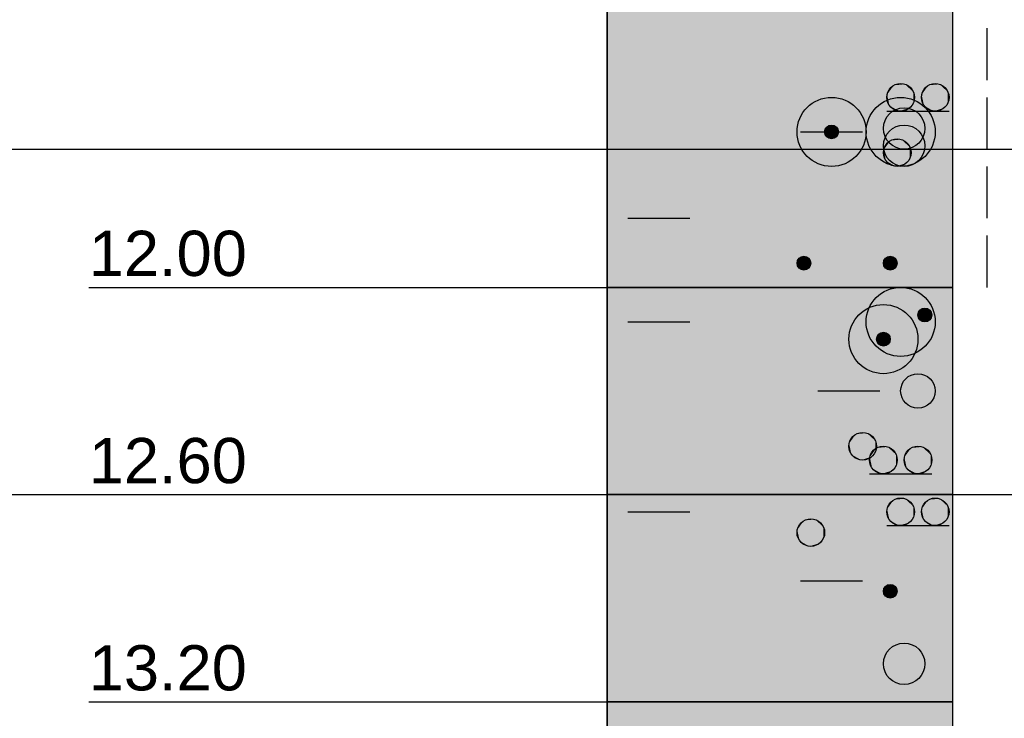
# Model space of a CAD drawing. Extents: x 20 to 841, y 890 to 1189.
# Tile 20 of 50: x 209 to 237, y 1027 to 1047. Entities that reach past the tile are written whole.
import ezdxf

# ---------------------------------------------------------------- set-up
doc = ezdxf.new("R2010")
doc.units = 0
doc.styles.add('Arial', font='Arial')

msp = doc.modelspace()

# ---------------------------------------------------------------- linework, layer by layer
at = {"layer": 'WBMassGr', "color": 7, "linetype": 'CONTINUOUS'}
for points in [[(46, 1043), (705, 1043)], [(46, 1033), (705, 1033)]]:
    msp.add_lwpolyline(points, dxfattribs=at)
at = {"layer": 'WBObjGr', "color": 7, "linetype": 'CONTINUOUS'}
for points in [[(225.794, 1159), (225.794, 959)], [(235.794, 1159), (235.794, 959)], [(210.794, 1039), (220.794, 1039), (223.794, 1039), (225.794, 1039)], [(235.794, 1039), (225.794, 1039)], [(210.794, 1033), (220.794, 1033), (223.794, 1033), (225.794, 1033)], [(235.794, 1033), (225.794, 1033)], [(210.794, 1027), (220.794, 1027), (223.794, 1027), (225.794, 1027)], [(235.794, 1027), (225.794, 1027)]]:
    msp.add_lwpolyline(points, dxfattribs=at)
at = {"layer": 'WBObjSy', "color": 7, "linetype": 'CONTINUOUS'}
for points in [[(225.794, 1039), (225.794, 1049), (235.794, 1049), (235.794, 1039), (225.794, 1039)], [(236.794, 1045), (236.794, 1046.5)], [(236.794, 1043), (236.794, 1044.5)], [(233.894, 1044.1), (235.694, 1044.1)], [(231.394, 1043.5), (233.194, 1043.5)], [(236.794, 1041), (236.794, 1042.5)], [(226.394, 1041), (228.194, 1041)], [(236.794, 1039), (236.794, 1040.5)], [(225.794, 1033), (225.794, 1039), (235.794, 1039), (235.794, 1033), (225.794, 1033)], [(226.394, 1038), (228.194, 1038)], [(231.894, 1036), (233.694, 1036)], [(233.394, 1033.6), (235.194, 1033.6)], [(225.794, 1027), (225.794, 1033), (235.794, 1033), (235.794, 1027), (225.794, 1027)], [(226.394, 1032.5), (228.194, 1032.5)], [(233.894, 1032.1), (235.694, 1032.1)], [(231.394, 1030.5), (233.194, 1030.5)], [(225.794, 1016), (225.794, 1027), (235.794, 1027), (235.794, 1016), (225.794, 1016)]]:
    msp.add_lwpolyline(points, dxfattribs=at)
for centre, radius in [((234.294, 1044.5), 0.4), ((235.294, 1044.5), 0.4), ((232.294, 1043.5), 1), ((234.294, 1043.5), 1), ((234.394, 1043.6), 0.6), ((232.294, 1043.5), 0.2), ((234.394, 1043.1), 0.6), ((234.194, 1042.9), 0.4), ((231.494, 1039.7), 0.2), ((233.994, 1039.7), 0.2), ((234.294, 1038), 1), ((233.794, 1037.5), 1), ((234.994, 1038.2), 0.2), ((233.794, 1037.5), 0.2), ((234.794, 1036), 0.5), ((233.194, 1034.4), 0.4), ((233.794, 1034), 0.4), ((234.794, 1034), 0.4), ((234.294, 1032.5), 0.4), ((235.294, 1032.5), 0.4), ((231.694, 1031.9), 0.4), ((233.994, 1030.2), 0.2), ((234.394, 1028.1), 0.6)]:
    msp.add_circle(centre, radius, dxfattribs=at)
at = {"layer": 'WBObjSy', "color": 5, "linetype": 'CONTINUOUS'}
for points in [[(225.794, 1039), (225.794, 1049), (235.794, 1039), (235.794, 1049)], [(225.794, 1033), (225.794, 1039), (235.794, 1033), (235.794, 1039)], [(225.794, 1027), (225.794, 1033), (235.794, 1027), (235.794, 1033)]]:
    msp.add_solid(points, dxfattribs=at)
at = {"layer": 'WBObjSy', "color": 7, "linetype": 'CONTINUOUS'}
for points in [[(234.094, 1044.85), (233.97, 1044.74), (233.902, 1044.58)], [(234.094, 1044.85), (233.902, 1044.58), (233.97, 1044.26)], [(234.094, 1044.85), (234.026, 1044.8), (233.97, 1044.74)], [(234.094, 1044.85), (233.97, 1044.26), (234.561, 1044.2)], [(234.252, 1044.9), (234.17, 1044.88), (234.094, 1044.85)], [(234.417, 1044.88), (234.252, 1044.9), (234.094, 1044.85)], [(234.659, 1044.66), (234.417, 1044.88), (234.094, 1044.85)], [(234.561, 1044.2), (234.659, 1044.66), (234.094, 1044.85)], [(234.417, 1044.88), (234.336, 1044.9), (234.252, 1044.9)], [(234.561, 1044.8), (234.494, 1044.85), (234.417, 1044.88)], [(234.659, 1044.66), (234.561, 1044.8), (234.417, 1044.88)], [(235.094, 1044.85), (234.97, 1044.74), (234.902, 1044.58)], [(235.094, 1044.85), (234.902, 1044.58), (234.97, 1044.26)], [(235.094, 1044.85), (235.026, 1044.8), (234.97, 1044.74)], [(235.094, 1044.85), (234.97, 1044.26), (235.561, 1044.2)], [(235.252, 1044.9), (235.17, 1044.88), (235.094, 1044.85)], [(235.417, 1044.88), (235.252, 1044.9), (235.094, 1044.85)], [(235.659, 1044.66), (235.417, 1044.88), (235.094, 1044.85)], [(235.561, 1044.2), (235.659, 1044.66), (235.094, 1044.85)], [(235.417, 1044.88), (235.336, 1044.9), (235.252, 1044.9)], [(235.561, 1044.8), (235.494, 1044.85), (235.417, 1044.88)], [(235.659, 1044.66), (235.561, 1044.8), (235.417, 1044.88)], [(233.902, 1044.58), (233.894, 1044.5), (233.902, 1044.42)], [(233.97, 1044.74), (233.928, 1044.66), (233.902, 1044.58)], [(233.902, 1044.58), (233.902, 1044.42), (233.97, 1044.26)], [(234.659, 1044.66), (234.617, 1044.74), (234.561, 1044.8)], [(234.561, 1044.2), (234.659, 1044.34), (234.659, 1044.66)], [(234.694, 1044.5), (234.685, 1044.58), (234.659, 1044.66)], [(234.659, 1044.34), (234.694, 1044.5), (234.659, 1044.66)], [(234.902, 1044.58), (234.894, 1044.5), (234.902, 1044.42)], [(234.97, 1044.74), (234.928, 1044.66), (234.902, 1044.58)], [(234.902, 1044.58), (234.902, 1044.42), (234.97, 1044.26)], [(235.659, 1044.66), (235.617, 1044.74), (235.561, 1044.8)], [(235.561, 1044.2), (235.659, 1044.34), (235.659, 1044.66)], [(235.694, 1044.5), (235.685, 1044.58), (235.659, 1044.66)], [(235.659, 1044.34), (235.694, 1044.5), (235.659, 1044.66)], [(233.902, 1044.42), (233.928, 1044.34), (233.97, 1044.26)], [(233.97, 1044.26), (234.026, 1044.2), (234.094, 1044.15)], [(233.97, 1044.26), (234.094, 1044.15), (234.252, 1044.1)], [(233.97, 1044.26), (234.252, 1044.1), (234.561, 1044.2)], [(234.561, 1044.2), (234.617, 1044.26), (234.659, 1044.34)], [(234.902, 1044.42), (234.928, 1044.34), (234.97, 1044.26)], [(234.97, 1044.26), (235.026, 1044.2), (235.094, 1044.15)], [(234.97, 1044.26), (235.094, 1044.15), (235.252, 1044.1)], [(234.97, 1044.26), (235.252, 1044.1), (235.561, 1044.2)], [(235.561, 1044.2), (235.617, 1044.26), (235.659, 1044.34)], [(234.094, 1044.12), (233.908, 1043.95), (233.807, 1043.72)], [(234.094, 1044.12), (233.807, 1043.72), (233.908, 1043.25)], [(234.094, 1044.12), (233.992, 1044.05), (233.908, 1043.95)], [(234.094, 1044.12), (233.908, 1043.25), (234.795, 1043.15)], [(234.331, 1044.2), (234.208, 1044.17), (234.094, 1044.12)], [(234.579, 1044.17), (234.331, 1044.2), (234.094, 1044.12)], [(234.942, 1043.84), (234.579, 1044.17), (234.094, 1044.12)], [(234.094, 1044.15), (234.17, 1044.12), (234.252, 1044.1)], [(234.795, 1043.15), (234.942, 1043.84), (234.094, 1044.12)], [(234.252, 1044.1), (234.417, 1044.12), (234.561, 1044.2)], [(234.252, 1044.1), (234.336, 1044.1), (234.417, 1044.12)], [(234.579, 1044.17), (234.456, 1044.2), (234.331, 1044.2)], [(234.417, 1044.12), (234.494, 1044.15), (234.561, 1044.2)], [(234.795, 1044.05), (234.694, 1044.12), (234.579, 1044.17)], [(234.942, 1043.84), (234.795, 1044.05), (234.579, 1044.17)], [(234.942, 1043.84), (234.879, 1043.95), (234.795, 1044.05)], [(235.094, 1044.15), (235.17, 1044.12), (235.252, 1044.1)], [(235.252, 1044.1), (235.417, 1044.12), (235.561, 1044.2)], [(235.252, 1044.1), (235.336, 1044.1), (235.417, 1044.12)], [(235.417, 1044.12), (235.494, 1044.15), (235.561, 1044.2)], [(232.194, 1043.67), (232.132, 1043.62), (232.098, 1043.54)], [(232.194, 1043.67), (232.098, 1043.54), (232.132, 1043.38)], [(232.194, 1043.67), (232.16, 1043.65), (232.132, 1043.62)], [(232.194, 1043.67), (232.132, 1043.38), (232.428, 1043.35)], [(232.273, 1043.7), (232.232, 1043.69), (232.194, 1043.67)], [(232.356, 1043.69), (232.273, 1043.7), (232.194, 1043.67)], [(232.476, 1043.58), (232.356, 1043.69), (232.194, 1043.67)], [(232.428, 1043.35), (232.476, 1043.58), (232.194, 1043.67)], [(232.356, 1043.69), (232.315, 1043.7), (232.273, 1043.7)], [(232.428, 1043.65), (232.394, 1043.67), (232.356, 1043.69)], [(232.476, 1043.58), (232.428, 1043.65), (232.356, 1043.69)], [(233.807, 1043.72), (233.794, 1043.6), (233.807, 1043.48)], [(233.908, 1043.95), (233.846, 1043.84), (233.807, 1043.72)], [(233.807, 1043.72), (233.807, 1043.48), (233.908, 1043.25)], [(234.331, 1043.7), (234.208, 1043.67), (234.094, 1043.62)], [(234.579, 1043.67), (234.331, 1043.7), (234.094, 1043.62)], [(234.942, 1043.34), (234.579, 1043.67), (234.094, 1043.62)], [(234.579, 1043.67), (234.456, 1043.7), (234.331, 1043.7)], [(234.795, 1043.55), (234.694, 1043.62), (234.579, 1043.67)], [(234.942, 1043.34), (234.795, 1043.55), (234.579, 1043.67)], [(234.795, 1043.15), (234.942, 1043.36), (234.942, 1043.84)], [(234.994, 1043.6), (234.981, 1043.72), (234.942, 1043.84)], [(234.942, 1043.36), (234.994, 1043.6), (234.942, 1043.84)], [(232.098, 1043.54), (232.094, 1043.5), (232.098, 1043.46)], [(232.132, 1043.62), (232.111, 1043.58), (232.098, 1043.54)], [(232.098, 1043.54), (232.098, 1043.46), (232.132, 1043.38)], [(232.098, 1043.46), (232.111, 1043.42), (232.132, 1043.38)], [(232.476, 1043.58), (232.456, 1043.62), (232.428, 1043.65)], [(232.428, 1043.35), (232.476, 1043.42), (232.476, 1043.58)], [(232.428, 1043.35), (232.456, 1043.38), (232.476, 1043.42)], [(232.494, 1043.5), (232.489, 1043.54), (232.476, 1043.58)], [(232.476, 1043.42), (232.494, 1043.5), (232.476, 1043.58)], [(234.094, 1043.62), (233.908, 1043.45), (233.807, 1043.22)], [(234.094, 1043.62), (233.807, 1043.22), (233.908, 1042.75)], [(233.807, 1043.48), (233.846, 1043.36), (233.908, 1043.25)], [(233.908, 1043.45), (233.846, 1043.34), (233.807, 1043.22)], [(234.094, 1043.62), (233.992, 1043.55), (233.908, 1043.45)], [(234.094, 1043.62), (233.908, 1042.75), (234.795, 1042.65)], [(234.795, 1042.65), (234.942, 1043.34), (234.094, 1043.62)], [(234.942, 1043.34), (234.879, 1043.45), (234.795, 1043.55)], [(232.132, 1043.38), (232.16, 1043.35), (232.194, 1043.33)], [(232.132, 1043.38), (232.194, 1043.33), (232.273, 1043.3)], [(232.132, 1043.38), (232.273, 1043.3), (232.428, 1043.35)], [(232.194, 1043.33), (232.232, 1043.31), (232.273, 1043.3)], [(232.273, 1043.3), (232.356, 1043.31), (232.428, 1043.35)], [(232.273, 1043.3), (232.315, 1043.3), (232.356, 1043.31)], [(232.356, 1043.31), (232.394, 1043.33), (232.428, 1043.35)], [(233.807, 1043.22), (233.794, 1043.1), (233.807, 1042.98)], [(233.994, 1043.25), (233.87, 1043.14), (233.802, 1042.98)], [(233.994, 1043.25), (233.802, 1042.98), (233.87, 1042.66)], [(233.87, 1043.14), (233.828, 1043.06), (233.802, 1042.98)], [(233.807, 1043.22), (233.807, 1042.98), (233.908, 1042.75)], [(233.994, 1043.25), (233.926, 1043.2), (233.87, 1043.14)], [(233.994, 1043.25), (233.87, 1042.66), (234.461, 1042.6)], [(233.908, 1043.25), (233.992, 1043.15), (234.094, 1043.08)], [(233.908, 1043.25), (234.094, 1043.08), (234.331, 1043)], [(233.908, 1043.25), (234.331, 1043), (234.795, 1043.15)], [(234.152, 1043.3), (234.07, 1043.28), (233.994, 1043.25)], [(234.317, 1043.28), (234.152, 1043.3), (233.994, 1043.25)], [(234.559, 1043.06), (234.317, 1043.28), (233.994, 1043.25)], [(234.461, 1042.6), (234.559, 1043.06), (233.994, 1043.25)], [(234.317, 1043.28), (234.236, 1043.3), (234.152, 1043.3)], [(234.461, 1043.2), (234.394, 1043.25), (234.317, 1043.28)], [(234.559, 1043.06), (234.461, 1043.2), (234.317, 1043.28)], [(234.331, 1043), (234.579, 1043.03), (234.795, 1043.15)], [(234.559, 1043.06), (234.517, 1043.14), (234.461, 1043.2)], [(234.579, 1043.03), (234.694, 1043.08), (234.795, 1043.15)], [(234.795, 1043.15), (234.879, 1043.25), (234.942, 1043.36)], [(234.795, 1042.65), (234.942, 1042.86), (234.942, 1043.34)], [(234.994, 1043.1), (234.981, 1043.22), (234.942, 1043.34)], [(234.942, 1042.86), (234.994, 1043.1), (234.942, 1043.34)], [(233.802, 1042.98), (233.794, 1042.9), (233.802, 1042.82)], [(233.802, 1042.98), (233.802, 1042.82), (233.87, 1042.66)], [(233.802, 1042.82), (233.828, 1042.74), (233.87, 1042.66)], [(233.807, 1042.98), (233.846, 1042.86), (233.908, 1042.75)], [(234.094, 1043.08), (234.208, 1043.03), (234.331, 1043)], [(234.331, 1043), (234.456, 1043), (234.579, 1043.03)], [(234.461, 1042.6), (234.559, 1042.74), (234.559, 1043.06)], [(234.594, 1042.9), (234.585, 1042.98), (234.559, 1043.06)], [(234.559, 1042.74), (234.594, 1042.9), (234.559, 1043.06)], [(234.795, 1042.65), (234.879, 1042.75), (234.942, 1042.86)], [(233.87, 1042.66), (233.926, 1042.6), (233.994, 1042.55)], [(233.87, 1042.66), (233.994, 1042.55), (234.152, 1042.5)], [(233.87, 1042.66), (234.152, 1042.5), (234.461, 1042.6)], [(233.908, 1042.75), (233.992, 1042.65), (234.094, 1042.58)], [(233.908, 1042.75), (234.094, 1042.58), (234.331, 1042.5)], [(233.908, 1042.75), (234.331, 1042.5), (234.795, 1042.65)], [(233.994, 1042.55), (234.07, 1042.52), (234.152, 1042.5)], [(234.094, 1042.58), (234.208, 1042.53), (234.331, 1042.5)], [(234.152, 1042.5), (234.317, 1042.52), (234.461, 1042.6)], [(234.317, 1042.52), (234.394, 1042.55), (234.461, 1042.6)], [(234.331, 1042.5), (234.579, 1042.53), (234.795, 1042.65)], [(234.331, 1042.5), (234.456, 1042.5), (234.579, 1042.53)], [(234.461, 1042.6), (234.517, 1042.66), (234.559, 1042.74)], [(234.579, 1042.53), (234.694, 1042.58), (234.795, 1042.65)], [(234.152, 1042.5), (234.236, 1042.5), (234.317, 1042.52)], [(231.298, 1039.74), (231.294, 1039.7), (231.298, 1039.66)], [(231.394, 1039.87), (231.332, 1039.82), (231.298, 1039.74)], [(231.394, 1039.87), (231.298, 1039.74), (231.332, 1039.58)], [(231.332, 1039.82), (231.311, 1039.78), (231.298, 1039.74)], [(231.298, 1039.74), (231.298, 1039.66), (231.332, 1039.58)], [(231.394, 1039.87), (231.36, 1039.85), (231.332, 1039.82)], [(231.394, 1039.87), (231.332, 1039.58), (231.628, 1039.55)], [(231.473, 1039.9), (231.432, 1039.89), (231.394, 1039.87)], [(231.556, 1039.89), (231.473, 1039.9), (231.394, 1039.87)], [(231.676, 1039.78), (231.556, 1039.89), (231.394, 1039.87)], [(231.628, 1039.55), (231.676, 1039.78), (231.394, 1039.87)], [(231.556, 1039.89), (231.515, 1039.9), (231.473, 1039.9)], [(231.628, 1039.85), (231.594, 1039.87), (231.556, 1039.89)], [(231.676, 1039.78), (231.628, 1039.85), (231.556, 1039.89)], [(231.676, 1039.78), (231.656, 1039.82), (231.628, 1039.85)], [(231.628, 1039.55), (231.676, 1039.62), (231.676, 1039.78)], [(231.694, 1039.7), (231.689, 1039.74), (231.676, 1039.78)], [(231.676, 1039.62), (231.694, 1039.7), (231.676, 1039.78)], [(233.798, 1039.74), (233.794, 1039.7), (233.798, 1039.66)], [(233.894, 1039.87), (233.832, 1039.82), (233.798, 1039.74)], [(233.894, 1039.87), (233.798, 1039.74), (233.832, 1039.58)], [(233.832, 1039.82), (233.811, 1039.78), (233.798, 1039.74)], [(233.798, 1039.74), (233.798, 1039.66), (233.832, 1039.58)], [(233.894, 1039.87), (233.86, 1039.85), (233.832, 1039.82)], [(233.894, 1039.87), (233.832, 1039.58), (234.128, 1039.55)], [(233.973, 1039.9), (233.932, 1039.89), (233.894, 1039.87)], [(234.056, 1039.89), (233.973, 1039.9), (233.894, 1039.87)], [(234.176, 1039.78), (234.056, 1039.89), (233.894, 1039.87)], [(234.128, 1039.55), (234.176, 1039.78), (233.894, 1039.87)], [(234.056, 1039.89), (234.015, 1039.9), (233.973, 1039.9)], [(234.128, 1039.85), (234.094, 1039.87), (234.056, 1039.89)], [(234.176, 1039.78), (234.128, 1039.85), (234.056, 1039.89)], [(234.176, 1039.78), (234.156, 1039.82), (234.128, 1039.85)], [(234.128, 1039.55), (234.176, 1039.62), (234.176, 1039.78)], [(234.194, 1039.7), (234.189, 1039.74), (234.176, 1039.78)], [(234.176, 1039.62), (234.194, 1039.7), (234.176, 1039.78)], [(231.298, 1039.66), (231.311, 1039.62), (231.332, 1039.58)], [(231.332, 1039.58), (231.36, 1039.55), (231.394, 1039.53)], [(231.332, 1039.58), (231.394, 1039.53), (231.473, 1039.5)], [(231.332, 1039.58), (231.473, 1039.5), (231.628, 1039.55)], [(231.394, 1039.53), (231.432, 1039.51), (231.473, 1039.5)], [(231.473, 1039.5), (231.556, 1039.51), (231.628, 1039.55)], [(231.473, 1039.5), (231.515, 1039.5), (231.556, 1039.51)], [(231.556, 1039.51), (231.594, 1039.53), (231.628, 1039.55)], [(231.628, 1039.55), (231.656, 1039.58), (231.676, 1039.62)], [(233.798, 1039.66), (233.811, 1039.62), (233.832, 1039.58)], [(233.832, 1039.58), (233.86, 1039.55), (233.894, 1039.53)], [(233.832, 1039.58), (233.894, 1039.53), (233.973, 1039.5)], [(233.832, 1039.58), (233.973, 1039.5), (234.128, 1039.55)], [(233.894, 1039.53), (233.932, 1039.51), (233.973, 1039.5)], [(233.973, 1039.5), (234.056, 1039.51), (234.128, 1039.55)], [(233.973, 1039.5), (234.015, 1039.5), (234.056, 1039.51)], [(234.056, 1039.51), (234.094, 1039.53), (234.128, 1039.55)], [(234.128, 1039.55), (234.156, 1039.58), (234.176, 1039.62)], [(234.894, 1038.37), (234.832, 1038.32), (234.798, 1038.24)], [(234.894, 1038.37), (234.798, 1038.24), (234.832, 1038.08)], [(234.832, 1038.32), (234.811, 1038.28), (234.798, 1038.24)], [(234.894, 1038.37), (234.86, 1038.35), (234.832, 1038.32)], [(234.894, 1038.37), (234.832, 1038.08), (235.128, 1038.05)], [(234.973, 1038.4), (234.932, 1038.39), (234.894, 1038.37)], [(235.056, 1038.39), (234.973, 1038.4), (234.894, 1038.37)], [(235.176, 1038.28), (235.056, 1038.39), (234.894, 1038.37)], [(235.128, 1038.05), (235.176, 1038.28), (234.894, 1038.37)], [(235.056, 1038.39), (235.015, 1038.4), (234.973, 1038.4)], [(235.128, 1038.35), (235.094, 1038.37), (235.056, 1038.39)], [(235.176, 1038.28), (235.128, 1038.35), (235.056, 1038.39)], [(235.176, 1038.28), (235.156, 1038.32), (235.128, 1038.35)], [(235.128, 1038.05), (235.176, 1038.12), (235.176, 1038.28)], [(235.194, 1038.2), (235.189, 1038.24), (235.176, 1038.28)], [(235.176, 1038.12), (235.194, 1038.2), (235.176, 1038.28)], [(234.798, 1038.24), (234.794, 1038.2), (234.798, 1038.16)], [(234.798, 1038.24), (234.798, 1038.16), (234.832, 1038.08)], [(234.798, 1038.16), (234.811, 1038.12), (234.832, 1038.08)], [(234.832, 1038.08), (234.86, 1038.05), (234.894, 1038.03)], [(234.832, 1038.08), (234.894, 1038.03), (234.973, 1038)], [(234.832, 1038.08), (234.973, 1038), (235.128, 1038.05)], [(234.894, 1038.03), (234.932, 1038.01), (234.973, 1038)], [(234.973, 1038), (235.056, 1038.01), (235.128, 1038.05)], [(234.973, 1038), (235.015, 1038), (235.056, 1038.01)], [(235.056, 1038.01), (235.094, 1038.03), (235.128, 1038.05)], [(235.128, 1038.05), (235.156, 1038.08), (235.176, 1038.12)], [(233.773, 1037.7), (233.732, 1037.69), (233.694, 1037.67)], [(233.856, 1037.69), (233.773, 1037.7), (233.694, 1037.67)], [(233.976, 1037.58), (233.856, 1037.69), (233.694, 1037.67)], [(233.856, 1037.69), (233.815, 1037.7), (233.773, 1037.7)], [(233.928, 1037.65), (233.894, 1037.67), (233.856, 1037.69)], [(233.976, 1037.58), (233.928, 1037.65), (233.856, 1037.69)], [(233.598, 1037.54), (233.594, 1037.5), (233.598, 1037.46)], [(233.694, 1037.67), (233.632, 1037.62), (233.598, 1037.54)], [(233.694, 1037.67), (233.598, 1037.54), (233.632, 1037.38)], [(233.632, 1037.62), (233.611, 1037.58), (233.598, 1037.54)], [(233.598, 1037.54), (233.598, 1037.46), (233.632, 1037.38)], [(233.598, 1037.46), (233.611, 1037.42), (233.632, 1037.38)], [(233.694, 1037.67), (233.66, 1037.65), (233.632, 1037.62)], [(233.694, 1037.67), (233.632, 1037.38), (233.928, 1037.35)], [(233.928, 1037.35), (233.976, 1037.58), (233.694, 1037.67)], [(233.976, 1037.58), (233.956, 1037.62), (233.928, 1037.65)], [(233.928, 1037.35), (233.976, 1037.42), (233.976, 1037.58)], [(233.928, 1037.35), (233.956, 1037.38), (233.976, 1037.42)], [(233.994, 1037.5), (233.989, 1037.54), (233.976, 1037.58)], [(233.976, 1037.42), (233.994, 1037.5), (233.976, 1037.58)], [(233.632, 1037.38), (233.66, 1037.35), (233.694, 1037.33)], [(233.632, 1037.38), (233.694, 1037.33), (233.773, 1037.3)], [(233.632, 1037.38), (233.773, 1037.3), (233.928, 1037.35)], [(233.694, 1037.33), (233.732, 1037.31), (233.773, 1037.3)], [(233.773, 1037.3), (233.856, 1037.31), (233.928, 1037.35)], [(233.773, 1037.3), (233.815, 1037.3), (233.856, 1037.31)], [(233.856, 1037.31), (233.894, 1037.33), (233.928, 1037.35)], [(232.994, 1034.75), (232.87, 1034.64), (232.802, 1034.48)], [(232.994, 1034.75), (232.802, 1034.48), (232.87, 1034.16)], [(232.87, 1034.64), (232.828, 1034.56), (232.802, 1034.48)], [(232.994, 1034.75), (232.926, 1034.7), (232.87, 1034.64)], [(232.994, 1034.75), (232.87, 1034.16), (233.461, 1034.1)], [(233.152, 1034.8), (233.07, 1034.78), (232.994, 1034.75)], [(233.317, 1034.78), (233.152, 1034.8), (232.994, 1034.75)], [(233.559, 1034.56), (233.317, 1034.78), (232.994, 1034.75)], [(233.461, 1034.1), (233.559, 1034.56), (232.994, 1034.75)], [(233.317, 1034.78), (233.236, 1034.8), (233.152, 1034.8)], [(233.461, 1034.7), (233.394, 1034.75), (233.317, 1034.78)], [(233.559, 1034.56), (233.461, 1034.7), (233.317, 1034.78)], [(233.559, 1034.56), (233.517, 1034.64), (233.461, 1034.7)], [(233.461, 1034.1), (233.559, 1034.24), (233.559, 1034.56)], [(233.594, 1034.4), (233.585, 1034.48), (233.559, 1034.56)], [(233.559, 1034.24), (233.594, 1034.4), (233.559, 1034.56)], [(232.802, 1034.48), (232.794, 1034.4), (232.802, 1034.32)], [(232.802, 1034.48), (232.802, 1034.32), (232.87, 1034.16)], [(232.802, 1034.32), (232.828, 1034.24), (232.87, 1034.16)], [(233.594, 1034.35), (233.47, 1034.24), (233.402, 1034.08)], [(233.594, 1034.35), (233.402, 1034.08), (233.47, 1033.76)], [(233.594, 1034.35), (233.526, 1034.3), (233.47, 1034.24)], [(233.594, 1034.35), (233.47, 1033.76), (234.061, 1033.7)], [(233.752, 1034.4), (233.67, 1034.38), (233.594, 1034.35)], [(233.917, 1034.38), (233.752, 1034.4), (233.594, 1034.35)], [(234.159, 1034.16), (233.917, 1034.38), (233.594, 1034.35)], [(234.061, 1033.7), (234.159, 1034.16), (233.594, 1034.35)], [(233.917, 1034.38), (233.836, 1034.4), (233.752, 1034.4)], [(234.061, 1034.3), (233.994, 1034.35), (233.917, 1034.38)], [(234.159, 1034.16), (234.061, 1034.3), (233.917, 1034.38)], [(234.159, 1034.16), (234.117, 1034.24), (234.061, 1034.3)], [(234.594, 1034.35), (234.47, 1034.24), (234.402, 1034.08)], [(234.594, 1034.35), (234.402, 1034.08), (234.47, 1033.76)], [(234.594, 1034.35), (234.526, 1034.3), (234.47, 1034.24)], [(234.594, 1034.35), (234.47, 1033.76), (235.061, 1033.7)], [(234.752, 1034.4), (234.67, 1034.38), (234.594, 1034.35)], [(234.917, 1034.38), (234.752, 1034.4), (234.594, 1034.35)], [(235.159, 1034.16), (234.917, 1034.38), (234.594, 1034.35)], [(235.061, 1033.7), (235.159, 1034.16), (234.594, 1034.35)], [(234.917, 1034.38), (234.836, 1034.4), (234.752, 1034.4)], [(235.061, 1034.3), (234.994, 1034.35), (234.917, 1034.38)], [(235.159, 1034.16), (235.061, 1034.3), (234.917, 1034.38)], [(235.159, 1034.16), (235.117, 1034.24), (235.061, 1034.3)], [(232.87, 1034.16), (232.926, 1034.1), (232.994, 1034.05)], [(232.87, 1034.16), (232.994, 1034.05), (233.152, 1034)], [(232.87, 1034.16), (233.152, 1034), (233.461, 1034.1)], [(232.994, 1034.05), (233.07, 1034.02), (233.152, 1034)], [(233.152, 1034), (233.317, 1034.02), (233.461, 1034.1)], [(233.152, 1034), (233.236, 1034), (233.317, 1034.02)], [(233.317, 1034.02), (233.394, 1034.05), (233.461, 1034.1)], [(233.402, 1034.08), (233.394, 1034), (233.402, 1033.92)], [(233.47, 1034.24), (233.428, 1034.16), (233.402, 1034.08)], [(233.402, 1034.08), (233.402, 1033.92), (233.47, 1033.76)], [(233.461, 1034.1), (233.517, 1034.16), (233.559, 1034.24)], [(234.061, 1033.7), (234.159, 1033.84), (234.159, 1034.16)], [(234.194, 1034), (234.185, 1034.08), (234.159, 1034.16)], [(234.159, 1033.84), (234.194, 1034), (234.159, 1034.16)], [(234.402, 1034.08), (234.394, 1034), (234.402, 1033.92)], [(234.47, 1034.24), (234.428, 1034.16), (234.402, 1034.08)], [(234.402, 1034.08), (234.402, 1033.92), (234.47, 1033.76)], [(235.061, 1033.7), (235.159, 1033.84), (235.159, 1034.16)], [(235.194, 1034), (235.185, 1034.08), (235.159, 1034.16)], [(235.159, 1033.84), (235.194, 1034), (235.159, 1034.16)], [(233.402, 1033.92), (233.428, 1033.84), (233.47, 1033.76)], [(233.47, 1033.76), (233.526, 1033.7), (233.594, 1033.65)], [(233.47, 1033.76), (233.594, 1033.65), (233.752, 1033.6)], [(233.47, 1033.76), (233.752, 1033.6), (234.061, 1033.7)], [(233.752, 1033.6), (233.917, 1033.62), (234.061, 1033.7)], [(233.917, 1033.62), (233.994, 1033.65), (234.061, 1033.7)], [(234.061, 1033.7), (234.117, 1033.76), (234.159, 1033.84)], [(234.402, 1033.92), (234.428, 1033.84), (234.47, 1033.76)], [(234.47, 1033.76), (234.526, 1033.7), (234.594, 1033.65)], [(234.47, 1033.76), (234.594, 1033.65), (234.752, 1033.6)], [(234.47, 1033.76), (234.752, 1033.6), (235.061, 1033.7)], [(234.752, 1033.6), (234.917, 1033.62), (235.061, 1033.7)], [(234.917, 1033.62), (234.994, 1033.65), (235.061, 1033.7)], [(235.061, 1033.7), (235.117, 1033.76), (235.159, 1033.84)], [(233.594, 1033.65), (233.67, 1033.62), (233.752, 1033.6)], [(233.752, 1033.6), (233.836, 1033.6), (233.917, 1033.62)], [(234.594, 1033.65), (234.67, 1033.62), (234.752, 1033.6)], [(234.752, 1033.6), (234.836, 1033.6), (234.917, 1033.62)], [(234.094, 1032.85), (233.97, 1032.74), (233.902, 1032.58)], [(234.094, 1032.85), (233.902, 1032.58), (233.97, 1032.26)], [(234.094, 1032.85), (234.026, 1032.8), (233.97, 1032.74)], [(234.094, 1032.85), (233.97, 1032.26), (234.561, 1032.2)], [(234.252, 1032.9), (234.17, 1032.88), (234.094, 1032.85)], [(234.417, 1032.88), (234.252, 1032.9), (234.094, 1032.85)], [(234.659, 1032.66), (234.417, 1032.88), (234.094, 1032.85)], [(234.561, 1032.2), (234.659, 1032.66), (234.094, 1032.85)], [(234.417, 1032.88), (234.336, 1032.9), (234.252, 1032.9)], [(234.561, 1032.8), (234.494, 1032.85), (234.417, 1032.88)], [(234.659, 1032.66), (234.561, 1032.8), (234.417, 1032.88)], [(235.094, 1032.85), (234.97, 1032.74), (234.902, 1032.58)], [(235.094, 1032.85), (234.902, 1032.58), (234.97, 1032.26)], [(235.094, 1032.85), (235.026, 1032.8), (234.97, 1032.74)], [(235.094, 1032.85), (234.97, 1032.26), (235.561, 1032.2)], [(235.252, 1032.9), (235.17, 1032.88), (235.094, 1032.85)], [(235.417, 1032.88), (235.252, 1032.9), (235.094, 1032.85)], [(235.659, 1032.66), (235.417, 1032.88), (235.094, 1032.85)], [(235.561, 1032.2), (235.659, 1032.66), (235.094, 1032.85)], [(235.417, 1032.88), (235.336, 1032.9), (235.252, 1032.9)], [(235.561, 1032.8), (235.494, 1032.85), (235.417, 1032.88)], [(235.659, 1032.66), (235.561, 1032.8), (235.417, 1032.88)], [(233.902, 1032.58), (233.894, 1032.5), (233.902, 1032.42)], [(233.97, 1032.74), (233.928, 1032.66), (233.902, 1032.58)], [(233.902, 1032.58), (233.902, 1032.42), (233.97, 1032.26)], [(234.659, 1032.66), (234.617, 1032.74), (234.561, 1032.8)], [(234.561, 1032.2), (234.659, 1032.34), (234.659, 1032.66)], [(234.694, 1032.5), (234.685, 1032.58), (234.659, 1032.66)], [(234.659, 1032.34), (234.694, 1032.5), (234.659, 1032.66)], [(234.902, 1032.58), (234.894, 1032.5), (234.902, 1032.42)], [(234.97, 1032.74), (234.928, 1032.66), (234.902, 1032.58)], [(234.902, 1032.58), (234.902, 1032.42), (234.97, 1032.26)], [(235.659, 1032.66), (235.617, 1032.74), (235.561, 1032.8)], [(235.561, 1032.2), (235.659, 1032.34), (235.659, 1032.66)], [(235.694, 1032.5), (235.685, 1032.58), (235.659, 1032.66)], [(235.659, 1032.34), (235.694, 1032.5), (235.659, 1032.66)], [(231.652, 1032.3), (231.57, 1032.28), (231.494, 1032.25)], [(231.817, 1032.28), (231.652, 1032.3), (231.494, 1032.25)], [(232.059, 1032.06), (231.817, 1032.28), (231.494, 1032.25)], [(231.817, 1032.28), (231.736, 1032.3), (231.652, 1032.3)], [(231.961, 1032.2), (231.894, 1032.25), (231.817, 1032.28)], [(232.059, 1032.06), (231.961, 1032.2), (231.817, 1032.28)], [(233.902, 1032.42), (233.928, 1032.34), (233.97, 1032.26)], [(234.561, 1032.2), (234.617, 1032.26), (234.659, 1032.34)], [(234.902, 1032.42), (234.928, 1032.34), (234.97, 1032.26)], [(235.561, 1032.2), (235.617, 1032.26), (235.659, 1032.34)], [(231.494, 1032.25), (231.37, 1032.14), (231.302, 1031.98)], [(231.494, 1032.25), (231.302, 1031.98), (231.37, 1031.66)], [(231.37, 1032.14), (231.328, 1032.06), (231.302, 1031.98)], [(231.494, 1032.25), (231.426, 1032.2), (231.37, 1032.14)], [(231.494, 1032.25), (231.37, 1031.66), (231.961, 1031.6)], [(231.961, 1031.6), (232.059, 1032.06), (231.494, 1032.25)], [(232.059, 1032.06), (232.017, 1032.14), (231.961, 1032.2)], [(231.961, 1031.6), (232.059, 1031.74), (232.059, 1032.06)], [(232.094, 1031.9), (232.085, 1031.98), (232.059, 1032.06)], [(232.059, 1031.74), (232.094, 1031.9), (232.059, 1032.06)], [(233.97, 1032.26), (234.026, 1032.2), (234.094, 1032.15)], [(233.97, 1032.26), (234.094, 1032.15), (234.252, 1032.1)], [(233.97, 1032.26), (234.252, 1032.1), (234.561, 1032.2)], [(234.094, 1032.15), (234.17, 1032.12), (234.252, 1032.1)], [(234.252, 1032.1), (234.417, 1032.12), (234.561, 1032.2)], [(234.252, 1032.1), (234.336, 1032.1), (234.417, 1032.12)], [(234.417, 1032.12), (234.494, 1032.15), (234.561, 1032.2)], [(234.97, 1032.26), (235.026, 1032.2), (235.094, 1032.15)], [(234.97, 1032.26), (235.094, 1032.15), (235.252, 1032.1)], [(234.97, 1032.26), (235.252, 1032.1), (235.561, 1032.2)], [(235.094, 1032.15), (235.17, 1032.12), (235.252, 1032.1)], [(235.252, 1032.1), (235.417, 1032.12), (235.561, 1032.2)], [(235.252, 1032.1), (235.336, 1032.1), (235.417, 1032.12)], [(235.417, 1032.12), (235.494, 1032.15), (235.561, 1032.2)], [(231.302, 1031.98), (231.294, 1031.9), (231.302, 1031.82)], [(231.302, 1031.98), (231.302, 1031.82), (231.37, 1031.66)], [(231.302, 1031.82), (231.328, 1031.74), (231.37, 1031.66)], [(231.961, 1031.6), (232.017, 1031.66), (232.059, 1031.74)], [(231.37, 1031.66), (231.426, 1031.6), (231.494, 1031.55)], [(231.37, 1031.66), (231.494, 1031.55), (231.652, 1031.5)], [(231.37, 1031.66), (231.652, 1031.5), (231.961, 1031.6)], [(231.494, 1031.55), (231.57, 1031.52), (231.652, 1031.5)], [(231.652, 1031.5), (231.817, 1031.52), (231.961, 1031.6)], [(231.652, 1031.5), (231.736, 1031.5), (231.817, 1031.52)], [(231.817, 1031.52), (231.894, 1031.55), (231.961, 1031.6)], [(233.894, 1030.37), (233.832, 1030.32), (233.798, 1030.24)], [(233.894, 1030.37), (233.798, 1030.24), (233.832, 1030.08)], [(233.832, 1030.32), (233.811, 1030.28), (233.798, 1030.24)], [(233.894, 1030.37), (233.86, 1030.35), (233.832, 1030.32)], [(233.894, 1030.37), (233.832, 1030.08), (234.128, 1030.05)], [(233.973, 1030.4), (233.932, 1030.39), (233.894, 1030.37)], [(234.056, 1030.39), (233.973, 1030.4), (233.894, 1030.37)], [(234.176, 1030.28), (234.056, 1030.39), (233.894, 1030.37)], [(234.128, 1030.05), (234.176, 1030.28), (233.894, 1030.37)], [(234.056, 1030.39), (234.015, 1030.4), (233.973, 1030.4)], [(234.128, 1030.35), (234.094, 1030.37), (234.056, 1030.39)], [(234.176, 1030.28), (234.128, 1030.35), (234.056, 1030.39)], [(234.176, 1030.28), (234.156, 1030.32), (234.128, 1030.35)], [(234.128, 1030.05), (234.176, 1030.12), (234.176, 1030.28)], [(234.194, 1030.2), (234.189, 1030.24), (234.176, 1030.28)], [(234.176, 1030.12), (234.194, 1030.2), (234.176, 1030.28)], [(233.798, 1030.24), (233.794, 1030.2), (233.798, 1030.16)], [(233.798, 1030.24), (233.798, 1030.16), (233.832, 1030.08)], [(233.798, 1030.16), (233.811, 1030.12), (233.832, 1030.08)], [(233.832, 1030.08), (233.86, 1030.05), (233.894, 1030.03)], [(233.832, 1030.08), (233.894, 1030.03), (233.973, 1030)], [(233.832, 1030.08), (233.973, 1030), (234.128, 1030.05)], [(233.894, 1030.03), (233.932, 1030.01), (233.973, 1030)], [(233.973, 1030), (234.056, 1030.01), (234.128, 1030.05)], [(233.973, 1030), (234.015, 1030), (234.056, 1030.01)], [(234.056, 1030.01), (234.094, 1030.03), (234.128, 1030.05)], [(234.128, 1030.05), (234.156, 1030.08), (234.176, 1030.12)], [(234.094, 1028.62), (233.908, 1028.45), (233.807, 1028.22)], [(234.094, 1028.62), (233.807, 1028.22), (233.908, 1027.75)], [(234.094, 1028.62), (233.992, 1028.55), (233.908, 1028.45)], [(234.094, 1028.62), (233.908, 1027.75), (234.795, 1027.65)], [(234.331, 1028.7), (234.208, 1028.67), (234.094, 1028.62)], [(234.579, 1028.67), (234.331, 1028.7), (234.094, 1028.62)], [(234.942, 1028.34), (234.579, 1028.67), (234.094, 1028.62)], [(234.795, 1027.65), (234.942, 1028.34), (234.094, 1028.62)], [(234.579, 1028.67), (234.456, 1028.7), (234.331, 1028.7)], [(234.795, 1028.55), (234.694, 1028.62), (234.579, 1028.67)], [(234.942, 1028.34), (234.795, 1028.55), (234.579, 1028.67)], [(233.908, 1028.45), (233.846, 1028.34), (233.807, 1028.22)], [(234.942, 1028.34), (234.879, 1028.45), (234.795, 1028.55)], [(234.795, 1027.65), (234.942, 1027.86), (234.942, 1028.34)], [(234.994, 1028.1), (234.981, 1028.22), (234.942, 1028.34)], [(234.942, 1027.86), (234.994, 1028.1), (234.942, 1028.34)], [(233.807, 1028.22), (233.794, 1028.1), (233.807, 1027.98)], [(233.807, 1028.22), (233.807, 1027.98), (233.908, 1027.75)], [(233.807, 1027.98), (233.846, 1027.86), (233.908, 1027.75)], [(233.908, 1027.75), (233.992, 1027.65), (234.094, 1027.58)], [(233.908, 1027.75), (234.094, 1027.58), (234.331, 1027.5)], [(233.908, 1027.75), (234.331, 1027.5), (234.795, 1027.65)], [(234.795, 1027.65), (234.879, 1027.75), (234.942, 1027.86)], [(234.094, 1027.58), (234.208, 1027.53), (234.331, 1027.5)], [(234.331, 1027.5), (234.579, 1027.53), (234.795, 1027.65)], [(234.331, 1027.5), (234.456, 1027.5), (234.579, 1027.53)], [(234.579, 1027.53), (234.694, 1027.58), (234.795, 1027.65)]]:
    msp.add_solid(points, dxfattribs=at)
at = {"layer": 'WBObjSy', "color": 30, "linetype": 'CONTINUOUS'}
msp.add_solid([(225.794, 1016), (225.794, 1027), (235.794, 1016), (235.794, 1027)], dxfattribs=at)

# ---------------------------------------------------------------- texts
at = {"layer": 'WBObjTx', "color": 7, "style": 'Arial'}
for s, p in [('12.00', (210.794, 1039.33)), ('12.60', (210.794, 1033.33)), ('13.20', (210.794, 1027.33))]:
    msp.add_text(s, height=1.3088, dxfattribs=at).set_placement(p)

doc.saveas('drawing.dxf')
